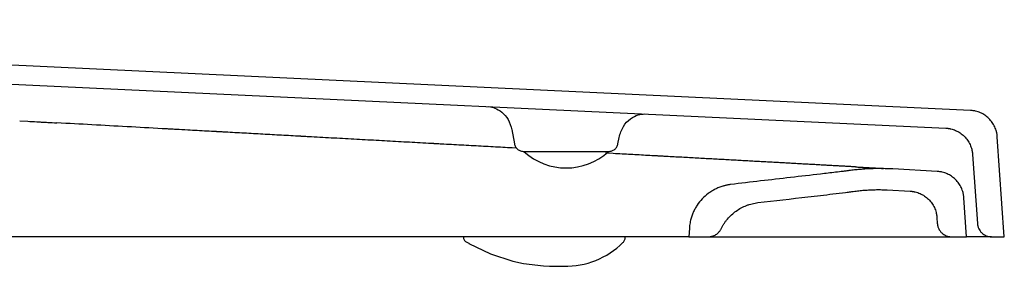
# Model space of a CAD drawing. Header units: millimetres. Extents: x 3780.828 to 3781.429, y 1874.41 to 1875.299.
# Tile 4 of 4: x 3781.22 to 3781.428, y 1874.858 to 1874.91. Entities that reach past the tile are written whole.
import ezdxf

# ---------------------------------------------------------------- set-up
doc = ezdxf.new("R2010")
doc.units = ezdxf.units.MM
doc.layers.add('SANINDUSA', color=3, linetype='Continuous')

msp = doc.modelspace()

# ---------------------------------------------------------------- linework, layer by layer
at = {"layer": 'SANINDUSA'}
for p, q in [((3781.421240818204, 1874.891094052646), (3781.012877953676, 1874.910351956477)), ((3781.021014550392, 1874.905963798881), (3781.415989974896, 1874.887337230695)), ((3781.219529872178, 1874.888891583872), (3781.221233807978, 1874.888798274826)), ((3781.227429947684, 1874.888457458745), (3781.227402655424, 1874.888458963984)), ((3781.323955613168, 1874.887019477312), (3781.324483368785, 1874.884026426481)), ((3781.34646443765, 1874.884026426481), (3781.34669834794, 1874.885352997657)), ((3781.428428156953, 1874.86428872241), (3781.426943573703, 1874.885519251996)), ((3781.324980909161, 1874.883077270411), (3781.324043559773, 1874.883128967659)), ((3781.326492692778, 1874.882378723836), (3781.344455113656, 1874.882378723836)), ((3781.3454514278, 1874.881948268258), (3781.343823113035, 1874.882038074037)), ((3781.421692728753, 1874.881762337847), (3781.422719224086, 1874.86707949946)), ((3781.402779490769, 1874.878786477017), (3781.402805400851, 1874.878785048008)), ((3781.414193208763, 1874.87815698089), (3781.404752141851, 1874.878677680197)), ((3781.403562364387, 1874.874236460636), (3781.40847164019, 1874.873965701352)), ((3781.420428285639, 1874.86428872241), (3781.41984817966, 1874.872584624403)), ((3781.414126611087, 1874.868393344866), (3781.414218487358, 1874.867079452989)), ((3781.361481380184, 1874.86428872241), (3781.075617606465, 1874.86428872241)), ((3781.361481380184, 1874.86428872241), (3781.365642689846, 1874.86428872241)), ((3781.361610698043, 1874.866137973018), (3781.361481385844, 1874.86428872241)), ((3781.365642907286, 1874.864288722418), (3781.417211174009, 1874.86428872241)), ((3781.36833533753, 1874.865974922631), (3781.368339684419, 1874.865974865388)), ((3781.41721117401, 1874.86428872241), (3781.420428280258, 1874.86428872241)), ((3781.425711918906, 1874.86428872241), (3781.428428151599, 1874.86428872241))]:
    msp.add_line(p, q, dxfattribs=at)
at = {"layer": 'SANINDUSA', "flags": 128}
msp.add_lwpolyline([(3781.314259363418, 1874.86320632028), (3781.314682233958, 1874.862977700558), (3781.314797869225, 1874.862913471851), (3781.314825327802, 1874.862898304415), (3781.314838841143, 1874.86289085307), (3781.314839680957, 1874.862890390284), (3781.314839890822, 1874.862890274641), (3781.314839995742, 1874.862890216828), (3781.314840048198, 1874.862890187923), (3781.314840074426, 1874.862890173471), (3781.314840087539, 1874.862890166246), (3781.314840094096, 1874.862890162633), (3781.314840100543, 1874.862890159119), (3781.319414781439, 1874.860683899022), (3781.324125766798, 1874.859120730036), (3781.326403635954, 1874.858633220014), (3781.330646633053, 1874.858125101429), (3781.331928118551, 1874.858057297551), (3781.332697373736, 1874.858034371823), (3781.333481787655, 1874.858023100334), (3781.334023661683, 1874.858021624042), (3781.334175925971, 1874.858022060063), (3781.334254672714, 1874.858022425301), (3781.334274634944, 1874.858022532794), (3781.334284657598, 1874.858022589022), (3781.334287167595, 1874.858022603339), (3781.334287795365, 1874.858022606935), (3781.334287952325, 1874.858022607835), (3781.334288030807, 1874.858022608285), (3781.334288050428, 1874.858022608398), (3781.334288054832, 1874.858022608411), (3781.334300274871, 1874.858022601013), (3781.334561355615, 1874.858023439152), (3781.334972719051, 1874.858026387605)], dxfattribs=at)
at = {"layer": 'SANINDUSA'}
for centre, radius, start, end in [((3781.335467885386, 1874.892131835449), 0.01324676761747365, 227.6177109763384, 312.5815556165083), ((3781.335222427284, 1874.875565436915), 0.01754082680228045, 269.1843194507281, 314.4734662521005)]:
    msp.add_arc(centre, radius, start, end, dxfattribs=at)
for points, knots in [([(3781.319098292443, 1874.891906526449), (3781.319503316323, 1874.891846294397), (3781.320326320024, 1874.891723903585), (3781.321858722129, 1874.890808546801), (3781.323299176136, 1874.889236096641), (3781.323735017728, 1874.887758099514), (3781.323960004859, 1874.886995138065)], [0, 0, 0, 0, 0.2339399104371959, 0.4753631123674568, 0.7291755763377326, 1, 1, 1, 1]), ([(3781.346699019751, 1874.885357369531), (3781.346946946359, 1874.886174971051), (3781.347425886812, 1874.887754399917), (3781.349051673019, 1874.889388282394), (3781.35077034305, 1874.890269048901), (3781.351681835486, 1874.890322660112), (3781.352127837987, 1874.890348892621)], [0, 0, 0, 0, 0.2738860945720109, 0.5290885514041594, 0.769578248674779, 1, 1, 1, 1]), ([(3781.426943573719, 1874.885519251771), (3781.426937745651, 1874.885591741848), (3781.426926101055, 1874.885736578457), (3781.426898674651, 1874.885952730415), (3781.426863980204, 1874.886167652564), (3781.426821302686, 1874.886381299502), (3781.426745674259, 1874.886699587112), (3781.426617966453, 1874.887117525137), (3781.426411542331, 1874.887622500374), (3781.426160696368, 1874.888106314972), (3781.425768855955, 1874.888718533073), (3781.425177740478, 1874.889412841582), (3781.424470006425, 1874.889989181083), (3781.423849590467, 1874.890367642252), (3781.423359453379, 1874.890608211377), (3781.422850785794, 1874.890803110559), (3781.422384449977, 1874.890934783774), (3781.421968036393, 1874.891018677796), (3781.421605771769, 1874.891070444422), (3781.421362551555, 1874.891086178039), (3781.421240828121, 1874.891094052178)], [0, 0, 0, 0, 0.02502138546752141, 0.04999322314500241, 0.07494852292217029, 0.09992036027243, 0.1249417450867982, 0.1875029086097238, 0.2500640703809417, 0.3124115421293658, 0.3747590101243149, 0.4998950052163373, 0.6243355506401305, 0.6870047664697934, 0.749673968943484, 0.8119370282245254, 0.8742000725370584, 0.9161594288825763, 0.9580406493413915, 1, 1, 1, 1]), ([(3781.221233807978, 1874.888798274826), (3781.221866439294, 1874.888763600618), (3781.222815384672, 1874.888711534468), (3781.223843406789, 1874.888655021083), (3781.224238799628, 1874.888633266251), (3781.224320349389, 1874.888628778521), (3781.22431938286, 1874.888628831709), (3781.224320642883, 1874.888628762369), (3781.224322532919, 1874.888628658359), (3781.224326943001, 1874.888628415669), (3781.224335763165, 1874.888627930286), (3781.224353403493, 1874.88862695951), (3781.224408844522, 1874.88862390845), (3781.224781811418, 1874.888603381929), (3781.225789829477, 1874.888547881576), (3781.226757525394, 1874.888494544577), (3781.227402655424, 1874.888458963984)], [0, 0, 0, 0, 0.1250000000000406, 0.187500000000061, 0.2031250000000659, 0.2031250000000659, 0.2036132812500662, 0.2036132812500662, 0.2041015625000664, 0.2050781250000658, 0.2070312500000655, 0.2109375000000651, 0.2187500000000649, 0.2500000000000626, 0.5000000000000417, 1, 1, 1, 1]), ([(3781.255204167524, 1874.886925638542), (3781.254373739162, 1874.886971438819), (3781.253127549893, 1874.887040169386), (3781.251829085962, 1874.887111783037), (3781.251335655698, 1874.887138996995), (3781.251244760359, 1874.887144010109), (3781.251205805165, 1874.887146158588), (3781.251186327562, 1874.887147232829), (3781.25117496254, 1874.887147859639), (3781.251155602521, 1874.887148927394), (3781.250991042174, 1874.887158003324), (3781.250516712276, 1874.887184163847), (3781.247573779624, 1874.88734647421), (3781.244784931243, 1874.887500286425), (3781.237347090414, 1874.887910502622), (3781.232388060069, 1874.888184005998), (3781.227429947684, 1874.888457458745)], [0, 0, 0, 0, 0.1250000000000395, 0.1875000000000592, 0.1953125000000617, 0.1992187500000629, 0.2011718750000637, 0.2011718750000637, 0.2021484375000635, 0.2021484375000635, 0.2031250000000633, 0.2187500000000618, 0.2500000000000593, 0.5000000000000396, 0.5000000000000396, 1, 1, 1, 1]), ([(3781.415989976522, 1874.887337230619), (3781.416062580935, 1874.887333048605), (3781.416207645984, 1874.887324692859), (3781.416424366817, 1874.887302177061), (3781.416640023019, 1874.887272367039), (3781.416854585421, 1874.887234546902), (3781.417174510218, 1874.887166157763), (3781.417595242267, 1874.887047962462), (3781.418104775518, 1874.886853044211), (3781.418594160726, 1874.886613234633), (3781.419215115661, 1874.886235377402), (3781.419922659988, 1874.885660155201), (3781.420514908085, 1874.884965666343), (3781.420907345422, 1874.884353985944), (3781.421158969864, 1874.883869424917), (3781.421365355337, 1874.883365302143), (3781.421507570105, 1874.882902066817), (3781.421600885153, 1874.882487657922), (3781.421660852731, 1874.882126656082), (3781.421682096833, 1874.881883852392), (3781.421692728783, 1874.881762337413)], [0, 0, 0, 0, 0.02502138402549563, 0.04999321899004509, 0.07494851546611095, 0.09992034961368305, 0.1249417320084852, 0.1875029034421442, 0.2500640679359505, 0.312411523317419, 0.3747589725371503, 0.4998949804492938, 0.624335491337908, 0.6870047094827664, 0.7496739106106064, 0.8119369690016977, 0.8742000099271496, 0.9161593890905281, 0.9580406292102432, 1, 1, 1, 1]), ([(3781.263203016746, 1874.886484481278), (3781.262871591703, 1874.886502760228), (3781.262374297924, 1874.886530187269), (3781.261793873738, 1874.886562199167), (3781.261503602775, 1874.886578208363), (3781.26135845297, 1874.886586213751), (3781.261285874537, 1874.886590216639), (3781.261249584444, 1874.886592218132), (3781.261231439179, 1874.886593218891), (3781.26122366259, 1874.88659364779), (3781.261218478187, 1874.886593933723), (3781.261214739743, 1874.886594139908), (3781.261213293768, 1874.886594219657)], [0, 0, 0, 0, 0.4999999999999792, 0.7499999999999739, 0.8749999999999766, 0.9374999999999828, 0.9687499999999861, 0.9843749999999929, 0.9921874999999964, 0.9960937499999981, 0.9960937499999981, 1, 1, 1, 1]), ([(3781.281417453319, 1874.885479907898), (3781.281013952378, 1874.88550216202), (3781.280408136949, 1874.885535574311), (3781.279700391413, 1874.885574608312), (3781.279346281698, 1874.88559413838), (3781.279169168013, 1874.885603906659), (3781.279080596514, 1874.885608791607), (3781.279036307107, 1874.885611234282), (3781.27901416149, 1874.88561245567), (3781.279004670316, 1874.885612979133), (3781.278998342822, 1874.885613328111), (3781.278993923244, 1874.885613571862), (3781.278992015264, 1874.885613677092)], [0, 0, 0, 0, 0.4999999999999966, 0.7500000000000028, 0.8750000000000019, 0.9375000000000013, 0.9687499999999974, 0.9843749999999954, 0.992187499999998, 0.996093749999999, 0.996093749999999, 1, 1, 1, 1]), ([(3781.309531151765, 1874.88392936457), (3781.309176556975, 1874.883948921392), (3781.308643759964, 1874.883978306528), (3781.308020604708, 1874.884012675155), (3781.307708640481, 1874.884029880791), (3781.307552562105, 1874.884038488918), (3781.307485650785, 1874.88404217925), (3781.307441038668, 1874.884044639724), (3781.307416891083, 1874.884045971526), (3781.307396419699, 1874.884047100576)], [0, 0, 0, 0, 0.500000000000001, 0.7500000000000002, 0.8750000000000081, 0.9375000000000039, 0.9687500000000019, 0.9687500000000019, 1, 1, 1, 1]), ([(3781.324482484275, 1874.884031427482), (3781.324546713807, 1874.883806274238), (3781.324674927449, 1874.883356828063), (3781.325152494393, 1874.882820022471), (3781.325774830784, 1874.882450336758), (3781.326253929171, 1874.882402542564), (3781.326492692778, 1874.882378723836)], [0, 0, 0, 0, 0.2518336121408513, 0.5027049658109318, 0.7521679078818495, 1, 1, 1, 1]), ([(3781.344455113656, 1874.882378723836), (3781.344693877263, 1874.882402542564), (3781.34517297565, 1874.882450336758), (3781.345795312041, 1874.882820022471), (3781.346272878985, 1874.883356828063), (3781.346401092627, 1874.883806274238), (3781.346465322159, 1874.884031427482)], [0, 0, 0, 0, 0.2478320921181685, 0.4972950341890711, 0.7481663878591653, 1, 1, 1, 1]), ([(3781.356254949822, 1874.88135242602), (3781.35597234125, 1874.881368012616), (3781.355546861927, 1874.881391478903), (3781.35504775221, 1874.881419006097), (3781.354797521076, 1874.881432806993), (3781.354672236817, 1874.881439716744), (3781.354609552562, 1874.881443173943), (3781.35458267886, 1874.881444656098), (3781.354564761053, 1874.881445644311), (3781.354554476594, 1874.881446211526), (3781.354546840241, 1874.881446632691)], [0, 0, 0, 0, 0.4999999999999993, 0.7499999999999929, 0.8749999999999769, 0.9374999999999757, 0.9687499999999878, 0.9843749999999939, 0.9843749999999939, 1, 1, 1, 1]), ([(3781.374725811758, 1874.880333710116), (3781.374489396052, 1874.880346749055), (3781.374132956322, 1874.88036640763), (3781.373713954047, 1874.880389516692), (3781.373503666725, 1874.880401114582), (3781.373398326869, 1874.880406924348), (3781.373353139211, 1874.880409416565), (3781.373323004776, 1874.880411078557), (3781.373308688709, 1874.880411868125), (3781.373292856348, 1874.880412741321)], [0, 0, 0, 0, 0.4999999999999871, 0.7499999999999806, 0.8749999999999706, 0.9374999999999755, 0.9687499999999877, 0.9687499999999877, 1, 1, 1, 1]), ([(3781.38849523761, 1874.879574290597), (3781.388313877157, 1874.879584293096), (3781.38803964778, 1874.879599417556), (3781.387715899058, 1874.879617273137), (3781.387553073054, 1874.879626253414), (3781.387471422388, 1874.879630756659), (3781.387436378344, 1874.879632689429), (3781.38741300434, 1874.879633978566), (3781.387402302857, 1874.879634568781), (3781.387389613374, 1874.879635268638)], [0, 0, 0, 0, 0.5000000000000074, 0.7500000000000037, 0.8749999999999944, 0.9375000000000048, 0.9687500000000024, 0.9687500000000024, 1, 1, 1, 1]), ([(3781.396835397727, 1874.879114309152), (3781.39694546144, 1874.879108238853), (3781.397165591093, 1874.879096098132), (3781.397378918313, 1874.879084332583), (3781.397485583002, 1874.879078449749)], [0, 0, 0, 0, 0.4999949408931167, 1, 1, 1, 1]), ([(3781.397485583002, 1874.879078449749), (3781.397591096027, 1874.879072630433), (3781.397802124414, 1874.87906099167), (3781.398006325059, 1874.879049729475), (3781.398108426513, 1874.879044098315)], [0, 0, 0, 0, 0.4999944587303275, 1, 1, 1, 1]), ([(3781.398108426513, 1874.879044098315), (3781.398209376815, 1874.879038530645), (3781.398411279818, 1874.879027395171), (3781.39860633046, 1874.879016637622), (3781.39870385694, 1874.879011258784)], [0, 0, 0, 0, 0.4999940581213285, 1, 1, 1, 1]), ([(3781.39870385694, 1874.879011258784), (3781.398800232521, 1874.879005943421), (3781.398992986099, 1874.878995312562), (3781.399178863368, 1874.878985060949), (3781.399271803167, 1874.878979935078)], [0, 0, 0, 0, 0.4999937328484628, 1, 1, 1, 1]), ([(3781.399271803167, 1874.878979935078), (3781.399363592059, 1874.878974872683), (3781.39954717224, 1874.87896474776), (3781.399723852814, 1874.878955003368), (3781.399812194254, 1874.878950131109)], [0, 0, 0, 0, 0.4999934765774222, 1, 1, 1, 1]), ([(3781.399812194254, 1874.878950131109), (3781.399899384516, 1874.87894532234), (3781.400073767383, 1874.878935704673), (3781.400241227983, 1874.878926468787), (3781.400324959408, 1874.878921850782)], [0, 0, 0, 0, 0.4999932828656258, 1, 1, 1, 1]), ([(3781.400324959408, 1874.878921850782), (3781.400422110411, 1874.878916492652), (3781.400616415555, 1874.87890577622), (3781.400801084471, 1874.878895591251), (3781.400893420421, 1874.878890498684)], [0, 0, 0, 0, 0.4999919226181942, 1, 1, 1, 1]), ([(3781.400893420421, 1874.878890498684), (3781.400984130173, 1874.878885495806), (3781.401165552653, 1874.878875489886), (3781.401337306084, 1874.878866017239), (3781.401423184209, 1874.878861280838)], [0, 0, 0, 0, 0.4999917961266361, 1, 1, 1, 1]), ([(3781.401423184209, 1874.878861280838), (3781.401507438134, 1874.878856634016), (3781.401675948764, 1874.878847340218), (3781.40183476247, 1874.87883858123), (3781.401914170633, 1874.878834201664)], [0, 0, 0, 0, 0.499991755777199, 0.9999999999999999, 0.9999999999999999, 0.9999999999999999, 0.9999999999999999]), ([(3781.395792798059, 1874.878366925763), (3781.395666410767, 1874.878351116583), (3781.395540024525, 1874.878335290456), (3781.39535044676, 1874.878311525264), (3781.395282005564, 1874.878302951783), (3781.395149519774, 1874.878286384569), (3781.394818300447, 1874.878245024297), (3781.393957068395, 1874.878138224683), (3781.393161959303, 1874.878041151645), (3781.391571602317, 1874.877848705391), (3781.390511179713, 1874.877722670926), (3781.387329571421, 1874.877348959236), (3781.385208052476, 1874.877105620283), (3781.378843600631, 1874.876375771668), (3781.374600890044, 1874.875888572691), (3781.370360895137, 1874.875365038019)], [0, 0, 0, 0, 0.01562500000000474, 0.01562500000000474, 0.0234375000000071, 0.0234375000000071, 0.03125000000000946, 0.06250000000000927, 0.1250000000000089, 0.1250000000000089, 0.250000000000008, 0.250000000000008, 0.5000000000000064, 0.5000000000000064, 1, 1, 1, 1]), ([(3781.404752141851, 1874.878677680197), (3781.404538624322, 1874.878688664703), (3781.404111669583, 1874.878710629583), (3781.403470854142, 1874.878733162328), (3781.402829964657, 1874.878748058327), (3781.402188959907, 1874.878754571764), (3781.401547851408, 1874.878752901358), (3781.400906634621, 1874.878742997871), (3781.400105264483, 1874.878720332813), (3781.399144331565, 1874.878676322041), (3781.39802495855, 1874.878599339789), (3781.396907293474, 1874.878499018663), (3781.396164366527, 1874.878410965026), (3781.395792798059, 1874.878366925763)], [0, 0, 0, 0, 0.07145094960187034, 0.1428750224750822, 0.2142839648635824, 0.2856895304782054, 0.3571034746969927, 0.4285375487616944, 0.5000034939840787, 0.6250226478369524, 0.7499864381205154, 0.8749578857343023, 1, 1, 1, 1]), ([(3781.401914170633, 1874.878834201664), (3781.401991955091, 1874.87882991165), (3781.402147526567, 1874.87882133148), (3781.402293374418, 1874.878813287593), (3781.402366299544, 1874.878809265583)], [0, 0, 0, 0, 0.4999917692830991, 0.9999999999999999, 0.9999999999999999, 0.9999999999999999, 0.9999999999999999]), ([(3781.402366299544, 1874.878809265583), (3781.40243760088, 1874.87880533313), (3781.402580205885, 1874.878797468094), (3781.40271306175, 1874.878790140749), (3781.402779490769, 1874.878786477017)], [0, 0, 0, 0, 0.4999918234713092, 0.9999999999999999, 0.9999999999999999, 0.9999999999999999, 0.9999999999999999]), ([(3781.419848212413, 1874.872584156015), (3781.419842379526, 1874.872656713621), (3781.419830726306, 1874.872801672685), (3781.419803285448, 1874.873017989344), (3781.419768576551, 1874.873233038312), (3781.419725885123, 1874.873446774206), (3781.419650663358, 1874.8737633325), (3781.419524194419, 1874.874177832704), (3781.419319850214, 1874.874679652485), (3781.419070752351, 1874.87516222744), (3781.418682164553, 1874.875771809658), (3781.418095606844, 1874.87646470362), (3781.417394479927, 1874.877040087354), (3781.416778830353, 1874.877419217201), (3781.416293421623, 1874.877660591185), (3781.415787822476, 1874.877857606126), (3781.415323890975, 1874.877991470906), (3781.414911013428, 1874.878077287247), (3781.41455351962, 1874.878130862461), (3781.414313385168, 1874.878148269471), (3781.414193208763, 1874.87815698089)], [0, 0, 0, 0, 0.02518127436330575, 0.05030835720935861, 0.07541445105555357, 0.1005328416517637, 0.1256967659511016, 0.1879680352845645, 0.250239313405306, 0.3129134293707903, 0.3755875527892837, 0.5000584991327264, 0.6251990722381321, 0.6875614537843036, 0.7499238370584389, 0.8124880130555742, 0.8750521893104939, 0.9167266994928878, 0.9583254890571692, 1, 1, 1, 1]), ([(3781.370360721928, 1874.87536501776), (3781.370265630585, 1874.875352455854), (3781.370075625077, 1874.875327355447), (3781.369792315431, 1874.875279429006), (3781.369510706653, 1874.875224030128), (3781.3692308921, 1874.875160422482), (3781.368952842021, 1874.875088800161), (3781.368492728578, 1874.874956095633), (3781.367859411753, 1874.874733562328), (3781.367073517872, 1874.874378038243), (3781.366321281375, 1874.873956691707), (3781.365370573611, 1874.873310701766), (3781.364292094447, 1874.872353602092), (3781.363393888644, 1874.871224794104), (3781.362799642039, 1874.870240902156), (3781.362419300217, 1874.869466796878), (3781.362107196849, 1874.868664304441), (3781.361892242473, 1874.867930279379), (3781.361751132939, 1874.867276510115), (3781.361660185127, 1874.866709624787), (3781.361627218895, 1874.866328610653), (3781.361610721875, 1874.866137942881)], [0, 0, 0, 0, 0.02088884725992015, 0.04173877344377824, 0.06256689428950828, 0.08339037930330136, 0.1042264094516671, 0.1250921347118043, 0.1876763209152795, 0.250221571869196, 0.3127313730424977, 0.375216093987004, 0.5002996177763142, 0.6251174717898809, 0.6877517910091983, 0.7503777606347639, 0.8127185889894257, 0.875062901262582, 0.9167299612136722, 0.9583298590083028, 0.9999999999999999, 0.9999999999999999, 0.9999999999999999, 0.9999999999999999]), ([(3781.376162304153, 1874.871531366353), (3781.379698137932, 1874.871947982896), (3781.383234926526, 1874.872348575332), (3781.388539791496, 1874.872960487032), (3781.390308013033, 1874.873166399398), (3781.392959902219, 1874.873483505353), (3781.394064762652, 1874.873617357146), (3781.395279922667, 1874.873767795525), (3781.39561131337, 1874.873809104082), (3781.395832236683, 1874.873836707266), (3781.395943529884, 1874.873850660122), (3781.396470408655, 1874.873916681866), (3781.396891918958, 1874.873969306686), (3781.397313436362, 1874.874021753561)], [0, 0, 0, 0, 0.500000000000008, 0.500000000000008, 0.75000000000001, 0.75000000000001, 0.875000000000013, 0.9062500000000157, 0.9218750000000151, 0.9218750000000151, 0.9375000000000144, 0.9375000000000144, 1, 1, 1, 1]), ([(3781.397313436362, 1874.874021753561), (3781.397502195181, 1874.874044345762), (3781.397879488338, 1874.874089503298), (3781.398446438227, 1874.874145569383), (3781.399013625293, 1874.874193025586), (3781.399581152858, 1874.874231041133), (3781.400148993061, 1874.874259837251), (3781.400717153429, 1874.874279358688), (3781.401285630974, 1874.874289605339), (3781.401854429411, 1874.874290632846), (3781.402423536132, 1874.87428221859), (3781.402992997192, 1874.874265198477), (3781.403372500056, 1874.874246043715), (3781.403562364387, 1874.874236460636)], [0, 0, 0, 0, 0.09108977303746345, 0.1820712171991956, 0.272968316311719, 0.3638051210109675, 0.4546057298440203, 0.5453942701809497, 0.636194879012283, 0.7270316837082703, 0.8179287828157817, 0.9089102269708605, 1, 1, 1, 1]), ([(3781.40847164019, 1874.873965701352), (3781.408543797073, 1874.873960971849), (3781.408687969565, 1874.873951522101), (3781.408903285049, 1874.873927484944), (3781.409117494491, 1874.873896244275), (3781.409330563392, 1874.873857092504), (3781.409648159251, 1874.873786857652), (3781.410065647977, 1874.873666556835), (3781.410571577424, 1874.873469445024), (3781.411057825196, 1874.873227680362), (3781.411673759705, 1874.872848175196), (3781.412375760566, 1874.872271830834), (3781.412962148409, 1874.871578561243), (3781.413350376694, 1874.870968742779), (3781.413599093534, 1874.870486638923), (3781.413803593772, 1874.869983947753), (3781.413944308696, 1874.869522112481), (3781.414036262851, 1874.869110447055), (3781.414095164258, 1874.868753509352), (3781.414116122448, 1874.868513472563), (3781.414126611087, 1874.868393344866)], [0, 0, 0, 0, 0.02501665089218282, 0.04998432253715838, 0.0749356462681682, 0.0999033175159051, 0.124919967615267, 0.1874599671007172, 0.2499999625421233, 0.312539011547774, 0.375078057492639, 0.5000283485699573, 0.6249815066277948, 0.6874242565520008, 0.749867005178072, 0.8124080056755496, 0.8749490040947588, 0.9166579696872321, 0.9582910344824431, 1, 1, 1, 1]), ([(3781.368339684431, 1874.865974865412), (3781.36838618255, 1874.866068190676), (3781.368479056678, 1874.86625459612), (3781.368629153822, 1874.866528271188), (3781.368786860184, 1874.866796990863), (3781.368952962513, 1874.867060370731), (3781.369127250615, 1874.867318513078), (3781.369309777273, 1874.867571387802), (3781.369500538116, 1874.867819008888), (3781.369897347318, 1874.868302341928), (3781.370548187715, 1874.868981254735), (3781.371522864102, 1874.869769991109), (3781.372587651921, 1874.870432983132), (3781.373538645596, 1874.87086884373), (3781.374325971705, 1874.871144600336), (3781.374928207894, 1874.871313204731), (3781.375540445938, 1874.871446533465), (3781.375954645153, 1874.871503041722), (3781.376162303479, 1874.871531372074)], [0, 0, 0, 0, 0.03126734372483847, 0.06245257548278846, 0.0935860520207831, 0.1246982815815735, 0.1558198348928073, 0.186981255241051, 0.2182129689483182, 0.2495451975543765, 0.3745136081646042, 0.4994320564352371, 0.6246301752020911, 0.7497142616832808, 0.8122691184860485, 0.8746712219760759, 0.9371665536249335, 1, 1, 1, 1]), ([(3781.414218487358, 1874.867079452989), (3781.414222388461, 1874.867032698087), (3781.414230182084, 1874.866939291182), (3781.414250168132, 1874.866800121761), (3781.41427621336, 1874.866661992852), (3781.414319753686, 1874.866479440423), (3781.414390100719, 1874.866255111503), (3781.414535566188, 1874.865909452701), (3781.414777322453, 1874.865504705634), (3781.41515221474, 1874.865082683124), (3781.415599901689, 1874.864737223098), (3781.416019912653, 1874.864524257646), (3781.416375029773, 1874.864402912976), (3781.416648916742, 1874.864337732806), (3781.416928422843, 1874.864296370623), (3781.417116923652, 1874.864291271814), (3781.41721117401, 1874.86428872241)], [0, 0, 0, 0, 0.03127953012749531, 0.06249021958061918, 0.09370089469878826, 0.1249803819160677, 0.1875948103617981, 0.2502091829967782, 0.3747532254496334, 0.4999824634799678, 0.6244402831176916, 0.7496677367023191, 0.8120104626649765, 0.8743531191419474, 0.9371765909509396, 1, 1, 1, 1]), ([(3781.42271922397, 1874.867079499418), (3781.422723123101, 1874.867032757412), (3781.422730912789, 1874.866939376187), (3781.422750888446, 1874.866800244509), (3781.422776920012, 1874.866662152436), (3781.422820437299, 1874.866479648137), (3781.422890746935, 1874.866255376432), (3781.423036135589, 1874.865909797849), (3781.423277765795, 1874.865505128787), (3781.423652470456, 1874.865083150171), (3781.424099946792, 1874.864737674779), (3781.424519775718, 1874.864524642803), (3781.424874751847, 1874.86440321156), (3781.425148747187, 1874.864337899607), (3781.425428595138, 1874.864296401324), (3781.425617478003, 1874.864291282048), (3781.425711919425, 1874.86428872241)], [0, 0, 0, 0, 0.03127048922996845, 0.06247221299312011, 0.09367394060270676, 0.1249444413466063, 0.1875405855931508, 0.2501367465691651, 0.3746454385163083, 0.4998384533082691, 0.6242603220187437, 0.7494524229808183, 0.8117762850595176, 0.8741001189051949, 0.9370500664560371, 1, 1, 1, 1]), ([(3781.313668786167, 1874.86428872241), (3781.313670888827, 1874.864255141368), (3781.313672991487, 1874.864221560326), (3781.313675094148, 1874.864187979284), (3781.313681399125, 1874.864087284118), (3781.313693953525, 1874.86388678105), (3781.313820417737, 1874.863610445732), (3781.314005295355, 1874.863370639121), (3781.314174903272, 1874.863260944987), (3781.314259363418, 1874.86320632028)], [-0.08439235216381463, -0.08439235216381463, -0.08439235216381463, -0.08439235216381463, 0, 0, 0, 0.2530565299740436, 0.5038832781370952, 0.7529473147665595, 1, 1, 1, 1]), ([(3781.347511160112, 1874.863048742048), (3781.347583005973, 1874.863127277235), (3781.347726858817, 1874.863284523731), (3781.34787691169, 1874.863568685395), (3781.347976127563, 1874.863874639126), (3781.347987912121, 1874.864087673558), (3781.347993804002, 1874.864194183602), (3781.347995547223, 1874.864225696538), (3781.347997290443, 1874.864257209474), (3781.347999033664, 1874.86428872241)], [0, 0, 0, 0, 0.249591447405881, 0.4997426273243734, 0.7498881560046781, 1, 1, 1, 1.074000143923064, 1.074000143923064, 1.074000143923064, 1.074000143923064]), ([(3781.365642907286, 1874.864288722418), (3781.365698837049, 1874.864289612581), (3781.365810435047, 1874.864291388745), (3781.36597710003, 1874.864305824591), (3781.366142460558, 1874.864328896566), (3781.366306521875, 1874.864361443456), (3781.366549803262, 1874.864423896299), (3781.366865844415, 1874.864538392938), (3781.36723653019, 1874.864735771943), (3781.3675767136, 1874.864982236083), (3781.36784565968, 1874.865242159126), (3781.368052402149, 1874.865494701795), (3781.368210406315, 1874.865726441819), (3781.368296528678, 1874.865891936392), (3781.368339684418, 1874.865974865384)], [0, 0, 0, 0, 0.05007206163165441, 0.09990998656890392, 0.1496696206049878, 0.19950754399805, 0.2495796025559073, 0.3744859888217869, 0.4993923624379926, 0.6244113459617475, 0.7494303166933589, 0.8330757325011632, 0.9163545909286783, 1, 1, 1, 1]), ([(3781.425711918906, 1874.86428872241), (3781.425594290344, 1874.86428872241), (3781.425358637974, 1874.86428872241), (3781.42364669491, 1874.86428872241), (3781.421603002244, 1874.86428872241), (3781.420428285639, 1874.86428872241)], [0, 0, 0, 0, 0.3373621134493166, 0.6758577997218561, 1, 1, 1, 1])]:
    msp.add_open_spline(points, degree=3, knots=knots, dxfattribs=at)
for points in [[(3781.257209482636, 1874.886815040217), (3781.256541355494, 1874.88685188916), (3781.255872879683, 1874.886888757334), (3781.255204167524, 1874.886925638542)], [(3781.259212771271, 1874.886704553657), (3781.258545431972, 1874.886741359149), (3781.25787763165, 1874.886778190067), (3781.257209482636, 1874.886815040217)], [(3781.261213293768, 1874.886594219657), (3781.260546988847, 1874.8866309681), (3781.259880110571, 1874.886667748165), (3781.259212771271, 1874.886704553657)], [(3781.265190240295, 1874.88637488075), (3781.264528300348, 1874.886411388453), (3781.263865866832, 1874.886447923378), (3781.263203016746, 1874.886484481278)], [(3781.267174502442, 1874.88626544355), (3781.266513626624, 1874.886301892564), (3781.265852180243, 1874.886338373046), (3781.265190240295, 1874.88637488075)], [(3781.26915534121, 1874.886156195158), (3781.268495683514, 1874.88619257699), (3781.267835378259, 1874.886228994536), (3781.267174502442, 1874.88626544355)], [(3781.271132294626, 1874.886047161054), (3781.270474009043, 1874.88608346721), (3781.269814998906, 1874.886119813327), (3781.26915534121, 1874.886156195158)], [(3781.273104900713, 1874.885938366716), (3781.272448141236, 1874.885974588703), (3781.271790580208, 1874.886010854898), (3781.271132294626, 1874.886047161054)], [(3781.275072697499, 1874.885829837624), (3781.274417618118, 1874.885865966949), (3781.273761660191, 1874.885902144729), (3781.273104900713, 1874.885938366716)], [(3781.277035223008, 1874.885721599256), (3781.276381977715, 1874.885757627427), (3781.27572777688, 1874.885793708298), (3781.275072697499, 1874.885829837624)], [(3781.278992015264, 1874.885613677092), (3781.278340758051, 1874.885649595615), (3781.2776884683, 1874.885685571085), (3781.277035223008, 1874.885721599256)], [(3781.283833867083, 1874.885346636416), (3781.283029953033, 1874.88539097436), (3781.2822244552, 1874.885435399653), (3781.281417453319, 1874.885479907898)], [(3781.286240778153, 1874.885213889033), (3781.285440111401, 1874.885258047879), (3781.284637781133, 1874.885302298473), (3781.283833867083, 1874.885346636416)], [(3781.288637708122, 1874.885081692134), (3781.287840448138, 1874.885125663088), (3781.287041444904, 1874.885169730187), (3781.286240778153, 1874.885213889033)], [(3781.291024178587, 1874.884950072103), (3781.290230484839, 1874.88499384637), (3781.289434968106, 1874.88503772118), (3781.288637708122, 1874.885081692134)], [(3781.293399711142, 1874.884819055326), (3781.292609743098, 1874.884862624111), (3781.291817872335, 1874.884906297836), (3781.291024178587, 1874.884950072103)], [(3781.295763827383, 1874.884688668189), (3781.294977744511, 1874.884732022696), (3781.294189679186, 1874.884775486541), (3781.293399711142, 1874.884819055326)], [(3781.298116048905, 1874.884558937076), (3781.297334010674, 1874.884602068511), (3781.296549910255, 1874.884645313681), (3781.295763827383, 1874.884688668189)], [(3781.300455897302, 1874.884429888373), (3781.29967806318, 1874.884472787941), (3781.298898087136, 1874.884515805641), (3781.298116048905, 1874.884558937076)], [(3781.30278289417, 1874.884301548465), (3781.302009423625, 1874.88434420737), (3781.301233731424, 1874.884386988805), (3781.300455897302, 1874.884429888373)], [(3781.305096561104, 1874.884173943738), (3781.304327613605, 1874.884216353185), (3781.303556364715, 1874.88425888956), (3781.30278289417, 1874.884301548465)], [(3781.307396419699, 1874.884047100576), (3781.306632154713, 1874.884089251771), (3781.305865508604, 1874.88413153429), (3781.305096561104, 1874.884173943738)], [(3781.311651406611, 1874.883812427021), (3781.310947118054, 1874.88385127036), (3781.310240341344, 1874.883890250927), (3781.309531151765, 1874.88392936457)], [(3781.313756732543, 1874.88369631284), (3781.313057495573, 1874.883734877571), (3781.312355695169, 1874.883773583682), (3781.311651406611, 1874.883812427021)], [(3781.315846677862, 1874.883581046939), (3781.315152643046, 1874.883619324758), (3781.314455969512, 1874.883657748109), (3781.313756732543, 1874.88369631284)], [(3781.317920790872, 1874.883466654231), (3781.317232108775, 1874.883504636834), (3781.316540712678, 1874.88354276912), (3781.315846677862, 1874.883581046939)], [(3781.319978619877, 1874.883353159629), (3781.319295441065, 1874.883390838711), (3781.318609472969, 1874.883428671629), (3781.317920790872, 1874.883466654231)], [(3781.322019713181, 1874.883240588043), (3781.321342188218, 1874.883277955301), (3781.32066179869, 1874.883315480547), (3781.319978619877, 1874.883353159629)], [(3781.324043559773, 1874.883128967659), (3781.323371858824, 1874.883166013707), (3781.322697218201, 1874.883203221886), (3781.322019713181, 1874.883240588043)], [(3781.347316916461, 1874.881845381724), (3781.346698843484, 1874.88187947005), (3781.346076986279, 1874.881913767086), (3781.3454514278, 1874.881948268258)], [(3781.349159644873, 1874.881743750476), (3781.348549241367, 1874.881777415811), (3781.347934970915, 1874.881811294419), (3781.347316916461, 1874.881845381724)], [(3781.352775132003, 1874.881544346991), (3781.351585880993, 1874.881609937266), (3781.350380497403, 1874.881676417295), (3781.349159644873, 1874.881743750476)], [(3781.354546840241, 1874.881446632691), (3781.353960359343, 1874.881478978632), (3781.353369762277, 1874.881511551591), (3781.352775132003, 1874.881544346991)], [(3781.357937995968, 1874.881259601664), (3781.357381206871, 1874.881290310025), (3781.356820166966, 1874.88132125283), (3781.356254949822, 1874.88135242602)], [(3781.359595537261, 1874.881168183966), (3781.359047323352, 1874.881198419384), (3781.358494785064, 1874.881228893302), (3781.357937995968, 1874.881259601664)], [(3781.361227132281, 1874.881078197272), (3781.3606876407, 1874.881107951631), (3781.360143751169, 1874.881137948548), (3781.359595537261, 1874.881168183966)], [(3781.36283233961, 1874.880989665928), (3781.362301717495, 1874.881018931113), (3781.361766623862, 1874.881048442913), (3781.361227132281, 1874.881078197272)], [(3781.364410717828, 1874.880902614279), (3781.363889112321, 1874.880931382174), (3781.363362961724, 1874.880960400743), (3781.36283233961, 1874.880989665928)], [(3781.365961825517, 1874.88081706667), (3781.365449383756, 1874.880845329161), (3781.364932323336, 1874.880873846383), (3781.364410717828, 1874.880902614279)], [(3781.367485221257, 1874.880733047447), (3781.366982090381, 1874.880760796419), (3781.366474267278, 1874.880788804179), (3781.365961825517, 1874.88081706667)], [(3781.368980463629, 1874.880650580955), (3781.36848679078, 1874.880677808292), (3781.367988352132, 1874.880705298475), (3781.367485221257, 1874.880733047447)], [(3781.370447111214, 1874.88056969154), (3781.36996304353, 1874.880596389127), (3781.369474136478, 1874.880623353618), (3781.368980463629, 1874.880650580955)], [(3781.371884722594, 1874.880490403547), (3781.371410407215, 1874.880516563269), (3781.370931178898, 1874.880542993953), (3781.370447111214, 1874.88056969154)], [(3781.373292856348, 1874.880412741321), (3781.372828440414, 1874.880438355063), (3781.372359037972, 1874.880464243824), (3781.371884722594, 1874.880490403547)], [(3781.376129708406, 1874.880256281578), (3781.375666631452, 1874.880281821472), (3781.375198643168, 1874.880307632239), (3781.374725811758, 1874.880333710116)], [(3781.377504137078, 1874.880180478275), (3781.377050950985, 1874.880205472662), (3781.376592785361, 1874.880230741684), (3781.376129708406, 1874.880256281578)], [(3781.378848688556, 1874.880106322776), (3781.378405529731, 1874.880130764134), (3781.37795732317, 1874.880155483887), (3781.377504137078, 1874.880180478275)], [(3781.380162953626, 1874.880033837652), (3781.379729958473, 1874.880057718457), (3781.379291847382, 1874.880081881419), (3781.378848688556, 1874.880106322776)], [(3781.381446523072, 1874.879963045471), (3781.381023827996, 1874.879986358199), (3781.38059594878, 1874.880009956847), (3781.380162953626, 1874.880033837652)], [(3781.382698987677, 1874.879893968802), (3781.382286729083, 1874.879916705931), (3781.381869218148, 1874.879939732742), (3781.381446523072, 1874.879963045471)], [(3781.383919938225, 1874.879826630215), (3781.38351825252, 1874.879848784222), (3781.383111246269, 1874.879871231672), (3781.382698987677, 1874.879893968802)], [(3781.385108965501, 1874.879761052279), (3781.384717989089, 1874.879782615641), (3781.38432162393, 1874.879804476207), (3781.383919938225, 1874.879826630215)], [(3781.38626566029, 1874.879697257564), (3781.385885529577, 1874.879718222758), (3781.385499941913, 1874.879739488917), (3781.385108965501, 1874.879761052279)], [(3781.387389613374, 1874.879635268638), (3781.387020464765, 1874.879655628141), (3781.386645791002, 1874.87967629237), (3781.38626566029, 1874.879697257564)], [(3781.389565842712, 1874.879515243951), (3781.389214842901, 1874.8795346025), (3781.388857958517, 1874.879554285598), (3781.38849523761, 1874.879574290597)], [(3781.390601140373, 1874.879458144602), (3781.390261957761, 1874.879476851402), (3781.389916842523, 1874.879495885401), (3781.389565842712, 1874.879515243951)], [(3781.391600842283, 1874.87940300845), (3781.391273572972, 1874.879421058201), (3781.390940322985, 1874.879439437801), (3781.390601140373, 1874.879458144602)], [(3781.392564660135, 1874.879349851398), (3781.392249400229, 1874.879367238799), (3781.391928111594, 1874.8793849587), (3781.391600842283, 1874.87940300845)], [(3781.39349230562, 1874.879298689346), (3781.393189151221, 1874.879315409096), (3781.392879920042, 1874.879332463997), (3781.392564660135, 1874.879349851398)], [(3781.39438349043, 1874.879249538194), (3781.39409253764, 1874.879265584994), (3781.39379546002, 1874.879281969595), (3781.39349230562, 1874.879298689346)], [(3781.395237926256, 1874.879202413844), (3781.394959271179, 1874.879217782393), (3781.39467444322, 1874.879233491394), (3781.39438349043, 1874.879249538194)], [(3781.396055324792, 1874.879157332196), (3781.395789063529, 1874.879172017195), (3781.395516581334, 1874.879187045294), (3781.395237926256, 1874.879202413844)], [(3781.396835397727, 1874.879114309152), (3781.396581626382, 1874.879128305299), (3781.396321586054, 1874.879142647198), (3781.396055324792, 1874.879157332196)]]:
    msp.add_open_spline(points, degree=3, dxfattribs=at)

doc.saveas('drawing.dxf')
